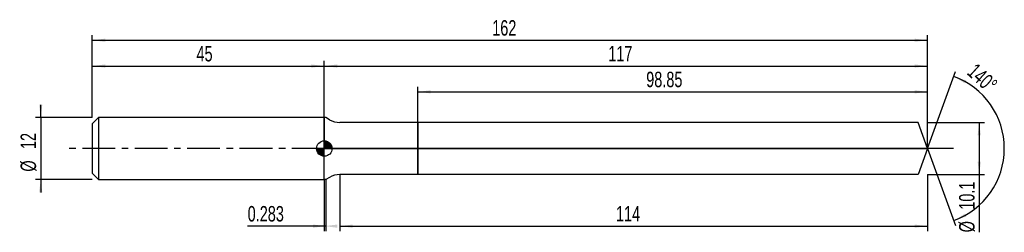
# Model space of a CAD drawing. Extents: x -14 to 177, y -16 to 25.
import ezdxf
from ezdxf.enums import TextEntityAlignment as Align

# ---------------------------------------------------------------- set-up
doc = ezdxf.new("R2010")
doc.units = 0
doc.linetypes.add('CENTER', pattern=[10.16, 6.35, -1.27, 1.27, -1.27])
doc.layers.get('0').update_dxf_attribs({"linetype": 'CONTINUOUS'})
for name, color, linetype in [('1', 4, 'CONTINUOUS'), ('2', 7, 'CONTINUOUS'), ('4', 2, 'CENTER'), ('CUT', 1, 'CONTINUOUS'), ('NOCUT', 7, 'CONTINUOUS'), ('SK1', 4, 'CONTINUOUS'), ('SK2', 7, 'CONTINUOUS'), ('SK4', 2, 'CENTER')]:
    doc.layers.add(name, color=color, linetype=linetype)
doc.dimstyles.new('SLDDIMSTYLE0', dxfattribs={"dimtxt": 3, "dimasz": 2.5, "dimexe": 0, "dimexo": 0.0625, "dimgap": 0.75, "dimtad": 1, "dimrnd": 1e-09, "dimzin": 12, "dimsah": 1, "dimcen": 0.09, "dimazin": 3, "dimtfac": 1, "dimtofl": 0, "dimtmove": 0, "dimatfit": 3})
doc.dimstyles.new('SLDDIMSTYLE1', dxfattribs={"dimtxt": 3, "dimasz": 2.5, "dimexe": 0, "dimexo": 0.0625, "dimgap": 0.75, "dimtad": 1, "dimrnd": 1e-09, "dimsah": 1, "dimcen": 0.09, "dimazin": 3, "dimtfac": 1, "dimtofl": 0, "dimtmove": 0, "dimatfit": 3})
doc.dimstyles.new('SLDDIMSTYLE2', dxfattribs={"dimtxt": 3, "dimasz": 2.5, "dimexe": 0, "dimexo": 0.0625, "dimgap": 0.75, "dimtad": 1, "dimzin": 12, "dimsah": 1, "dimcen": 0.09, "dimazin": 3, "dimtfac": 1, "dimtofl": 0, "dimtmove": 0, "dimatfit": 3})
doc.dimstyles.new('SLDDIMSTYLE3', dxfattribs={"dimtxt": 3, "dimasz": 2.5, "dimexe": 0, "dimexo": 0.0625, "dimgap": 0.75, "dimtad": 1, "dimrnd": 1e-09, "dimzin": 12, "dimsah": 1, "dimcen": 0.09, "dimazin": 3, "dimtfac": 1, "dimtmove": 0, "dimatfit": 3})

# ---------------------------------------------------------------- blocks, each defined once
blk = doc.blocks.new('_D')
at = {"layer": '2'}
for p, q in [((48, -5.05), (48, -16.05)), ((162, -5.05), (162, -16.05)), ((48, -15.05), (162, -15.05))]:
    blk.add_line(p, q, dxfattribs=at)
for points in [[(48, -15.05), (50.5, -15.36), (50.5, -14.74)], [(162, -15.05), (159.5, -14.74), (159.5, -15.36)]]:
    blk.add_solid(points, dxfattribs=at)
at = {"layer": '2', "width": 0.7}
blk.add_text('114', height=3, dxfattribs=at).set_placement((101.56, -15.05), align=Align.BOTTOM_LEFT)
blk = doc.blocks.new('_D_1')
at = {"layer": '2'}
for p, q in [((162, 5.05), (173, 5.05)), ((172, 5.05), (172, -5.05)), ((162, -5.05), (173, -5.05)), ((172, -5.05), (172, -16.25))]:
    blk.add_line(p, q, dxfattribs=at)
for points in [[(172, 5.05), (171.69, 2.55), (172.31, 2.55)], [(172, -5.05), (172.31, -2.55), (171.69, -2.55)]]:
    blk.add_solid(points, dxfattribs=at)
at = {"layer": '2', "width": 0.7}
for s, p in [('10.1', (171.99, -11.87)), ('%%c', (172, -16.25))]:
    blk.add_text(s, height=3, rotation=90, dxfattribs=at).set_placement(p, align=Align.BOTTOM_LEFT)
blk = doc.blocks.new('_D_2')
at = {"layer": '2'}
for p, q in [((45, -6), (45, -16.05)), ((45.28, -6), (45.28, -16.05)), ((45, -15.05), (30.13, -15.05)), ((45.28, -15.05), (45, -15.05))]:
    blk.add_line(p, q, dxfattribs=at)
for points in [[(45.28, -15.05), (42.78, -14.74), (42.78, -15.36)], [(45, -15.05), (47.5, -15.36), (47.5, -14.74)]]:
    blk.add_solid(points, dxfattribs=at)
at = {"layer": '2', "width": 0.7}
blk.add_text('0.283', height=3, rotation=-0.0003, dxfattribs=at).set_placement((30.13, -15.05), align=Align.BOTTOM_LEFT)
blk = doc.blocks.new('_D_3')
at = {"layer": '2'}
for p, q in [((63.15, 5.05), (63.15, 12)), ((162, 5.05), (162, 12)), ((63.15, 11), (162, 11))]:
    blk.add_line(p, q, dxfattribs=at)
for points in [[(63.15, 11), (65.65, 10.69), (65.65, 11.31)], [(162, 11), (159.5, 11.31), (159.5, 10.69)]]:
    blk.add_solid(points, dxfattribs=at)
at = {"layer": '2', "width": 0.7}
blk.add_text('98.85', height=3, dxfattribs=at).set_placement((107.42, 11), align=Align.BOTTOM_LEFT)
blk = doc.blocks.new('_D_4')
at = {"layer": '2'}
for q in [(167.43, 14.91), (167.43, -14.91)]:
    blk.add_line((162, 0), q, dxfattribs=at)
blk.add_arc((162, 0), 14.87, 289.9995, 70.0005, dxfattribs=at)
for points in [[(167.08, 13.97), (169.22, 12.64), (169.48, 13.2)], [(167.08, -13.97), (169.48, -13.2), (169.22, -12.64)]]:
    blk.add_solid(points, dxfattribs=at)
at = {"layer": '2', "width": 0.7}
blk.add_text('140°', height=3, rotation=-42.2737, dxfattribs=at).set_placement((168.85, 13.87), align=Align.BOTTOM_LEFT)
blk = doc.blocks.new('_D_5')
at = {"layer": 'SK2'}
for p, q in [((0, 6), (0, 22)), ((162, 6), (162, 22)), ((0, 21), (162, 21))]:
    blk.add_line(p, q, dxfattribs=at)
for points in [[(0, 21), (2.5, 20.69), (2.5, 21.31)], [(162, 21), (159.5, 21.31), (159.5, 20.69)]]:
    blk.add_solid(points, dxfattribs=at)
at = {"layer": 'SK2', "width": 0.7}
blk.add_text('162', height=3, dxfattribs=at).set_placement((77.56, 21), align=Align.BOTTOM_LEFT)
blk = doc.blocks.new('_D_6')
at = {"layer": 'SK2'}
for p, q in [((0, 6), (0, 17)), ((0, 16), (45, 16)), ((45, 6), (45, 17))]:
    blk.add_line(p, q, dxfattribs=at)
for points in [[(0, 16), (2.5, 15.69), (2.5, 16.31)], [(45, 16), (42.5, 16.31), (42.5, 15.69)]]:
    blk.add_solid(points, dxfattribs=at)
at = {"layer": 'SK2', "width": 0.7}
blk.add_text('45', height=3, rotation=360, dxfattribs=at).set_placement((20.21, 16), align=Align.BOTTOM_LEFT)
blk = doc.blocks.new('_D_7')
at = {"layer": 'SK2'}
for p, q in [((45, 0), (45, 17)), ((45, 16), (162, 16)), ((162, 0), (162, 17))]:
    blk.add_line(p, q, dxfattribs=at)
for points in [[(45, 16), (47.5, 15.69), (47.5, 16.31)], [(162, 16), (159.5, 16.31), (159.5, 15.69)]]:
    blk.add_solid(points, dxfattribs=at)
at = {"layer": 'SK2', "width": 0.7}
blk.add_text('117', height=3, rotation=360, dxfattribs=at).set_placement((100.06, 16), align=Align.BOTTOM_LEFT)
blk = doc.blocks.new('_D_8')
at = {"layer": 'SK2'}
for p, q in [((-10, 6), (-10, 8.5)), ((0, 6), (-11, 6)), ((-10, 6), (-10, -6)), ((0, -6), (-11, -6)), ((-10, -6), (-10, -8.5))]:
    blk.add_line(p, q, dxfattribs=at)
for points in [[(-10, 6), (-9.69, 8.5), (-10.31, 8.5)], [(-10, -6), (-10.31, -8.5), (-9.69, -8.5)]]:
    blk.add_solid(points, dxfattribs=at)
at = {"layer": 'SK2', "width": 0.7}
for s, p in [('12', (-10.01, -0.1)), ('%%c', (-10, -4.48))]:
    blk.add_text(s, height=3, rotation=90, dxfattribs=at).set_placement(p, align=Align.BOTTOM_LEFT)
blk = doc.blocks.new('*U11')
at = {"color": 0, "linetype": 'CONTINUOUS'}
for points in [[(0, 0), (0, 1.5), (0.29, 0)], [(0.29, 0), (0, 1.5), (0.29, 1.47)], [(0.29, 0), (0.29, 1.47), (0.57, 0)], [(0.57, 0), (0.29, 1.47), (0.57, 1.39)], [(0.57, 0), (0.57, 1.39), (0.83, 0)], [(0.83, 0), (0.57, 1.39), (0.83, 1.25)], [(0.83, 0), (0.83, 1.25), (1.06, 0)], [(1.06, 0), (0.83, 1.25), (1.06, 1.06)], [(1.06, 0), (1.06, 1.06), (1.25, 0)], [(1.25, 0), (1.06, 1.06), (1.25, 0.83)], [(1.25, 0), (1.25, 0.83), (1.39, 0)], [(1.39, 0), (1.25, 0.83), (1.39, 0.57)], [(1.39, 0), (1.39, 0.57), (1.47, 0)], [(1.47, 0), (1.39, 0.57), (1.47, 0.29)], [(1.47, 0), (1.47, 0.29), (1.5, 0)]]:
    blk.add_solid(points, dxfattribs=at)
blk = doc.blocks.new('*U12')
at = {"color": 0, "linetype": 'CONTINUOUS'}
for points in [[(-1.48, -0.26), (-1.5, 0), (-1.48, 0)], [(-1.48, -0.26), (-1.48, 0), (-1.41, -0.51)], [(-1.41, -0.51), (-1.48, 0), (-1.41, 0)], [(-1.41, -0.51), (-1.41, 0), (-1.3, -0.75)], [(-1.3, -0.75), (-1.41, 0), (-1.3, 0)], [(-1.3, -0.75), (-1.3, 0), (-1.15, -0.96)], [(-1.15, -0.96), (-1.3, 0), (-1.15, 0)], [(-1.15, -0.96), (-1.15, 0), (-0.96, -1.15)], [(-0.96, -1.15), (-1.15, 0), (-0.96, 0)], [(-0.96, -1.15), (-0.96, 0), (-0.75, -1.3)], [(-0.75, -1.3), (-0.96, 0), (-0.75, 0)], [(-0.75, -1.3), (-0.75, 0), (-0.51, -1.41)], [(-0.51, -1.41), (-0.75, 0), (-0.51, 0)], [(-0.51, -1.41), (-0.51, 0), (-0.26, -1.48)], [(-0.26, -1.48), (-0.51, 0), (-0.26, 0)], [(-0.26, -1.48), (-0.26, 0), (0, -1.5)], [(0, -1.5), (-0.26, 0), (0, 0)]]:
    blk.add_solid(points, dxfattribs=at)
blk = doc.blocks.new('SW_DOWELSYMBOL_0')
at = {"layer": 'SK1', "color": 0}
blk.add_circle((0, 0), 1.5, dxfattribs=at)
at = {"color": 0, "linetype": 'CONTINUOUS'}
for name in ['*U12', '*U11']:
    blk.add_blockref(name, (0, 0), dxfattribs=at)

msp = doc.modelspace()

# ---------------------------------------------------------------- linework, layer by layer
at = {"layer": '1'}
for p, q in [((45.283, 6), (45, 6)), ((45, 6), (45, 0)), ((46, 5.586), (45.283, 6)), ((63.15, 5.05), (48, 5.05)), ((160.162, 5.05), (63.15, 5.05)), ((63.15, 5.05), (63.15, 0)), ((63.15, 0), (63.15, 5.05)), ((162, 0), (160.162, 5.05)), ((45, -6), (45, 0)), ((63.15, -5.05), (63.15, 0)), ((63.15, 0), (63.15, -5.05)), ((162, 0), (160.162, -5.05)), ((46, -5.586), (45.283, -6)), ((63.15, -5.05), (48, -5.05)), ((160.162, -5.05), (63.15, -5.05)), ((45.283, -6), (45, -6))]:
    msp.add_line(p, q, dxfattribs=at)
for centre, start, end in [((48, 9.05), 239.99999, 270), ((48, -9.05), 90, 120.00001)]:
    msp.add_arc(centre, 4, start, end, dxfattribs=at)
at = {"layer": '4'}
msp.add_line((162, 0), (45, 0), dxfattribs=at)
at = {"layer": 'CUT'}
for p, q in [((160.162, 5.05), (63.15, 5.05)), ((63.15, 5.05), (63.15, 0)), ((162, 0), (160.162, 5.05)), ((63.15, 0), (162, 0))]:
    msp.add_line(p, q, dxfattribs=at)
at = {"layer": 'NOCUT'}
for p, q in [((45.283, 6), (45, 6)), ((45, 6), (45, 0)), ((46, 5.586), (45.283, 6)), ((63.15, 5.05), (48, 5.05)), ((63.15, 0), (63.15, 5.05)), ((45, 0), (63.15, 0))]:
    msp.add_line(p, q, dxfattribs=at)
msp.add_arc((48, 9.05), 4, 239.99999, 270, dxfattribs=at)
at = {"layer": 'SK1'}
for p, q in [((1.2, 6), (0, 4.8)), ((45, 6), (1.2, 6)), ((1.2, 6), (1.2, -6)), ((0, 4.8), (0, 0)), ((0, 0), (0, -4.8)), ((0, -4.8), (1.2, -6)), ((1.2, -6), (45, -6))]:
    msp.add_line(p, q, dxfattribs=at)
msp.add_circle((45, 0), 1.5, dxfattribs=at)
at = {"layer": 'SK4'}
msp.add_line((167, 0), (-5, 0), dxfattribs=at)

# ---------------------------------------------------------------- block references
at = {"layer": 'SK1'}
msp.add_blockref('SW_DOWELSYMBOL_0', (45, 0), dxfattribs=at)

# ---------------------------------------------------------------- texts
at = {"layer": 'SK2', "width": 0.7}
msp.add_text('AP1', height=0.05, dxfattribs=at).set_placement((45, -0.018), align=Align.BOTTOM_LEFT)

# ---------------------------------------------------------------- dimensions: what is measured, and where the dimension line sits
at = {"layer": '2'}
dim = msp.add_angular_dim_2l(base=(176.866, 0), line1=((162, 0), (160.162, 5.05)), line2=((160.162, -5.05), (162, 0)), dimstyle='SLDDIMSTYLE2', dxfattribs=at)
dim.commit()
dim.dimension.update_dxf_attribs({"geometry": '_D_4', "text_midpoint": (172, 11), "dimtype": 162})
for base, p1, p2, picture, middle in [((162, 11), (63.15, 5.05), (162, 5.05), '_D_3', (112.575, 11)), ((162, -15.05), (48, -5.05), (162, -5.05), '_D', (105, -15.05))]:
    dim = msp.add_linear_dim(base=base, p1=p1, p2=p2, dimstyle='SLDDIMSTYLE0', dxfattribs=at)
    dim.commit()
    dim.dimension.update_dxf_attribs({"geometry": picture, "text_midpoint": middle, "dimtype": 160})
dim = msp.add_linear_dim(base=(172, -5.05), p1=(162, 5.05), p2=(162, -5.05), angle=90, text='%%c<>', dimstyle='SLDDIMSTYLE0', dxfattribs=at)
dim.commit()
dim.dimension.update_dxf_attribs({"geometry": '_D_1', "text_midpoint": (172, -10.05), "dimtype": 160})
dim = msp.add_linear_dim(base=(45, -15.05), p1=(45.283, -6), p2=(45, -6), angle=359.99974, dimstyle='SLDDIMSTYLE1', dxfattribs=at)
dim.commit()
dim.dimension.update_dxf_attribs({"geometry": '_D_2', "text_midpoint": (35.283, -15.05), "dimtype": 160})
at = {"layer": 'SK2'}
dim = msp.add_linear_dim(base=(162, 21), p1=(0, 6), p2=(162, 6), dimstyle='SLDDIMSTYLE0', dxfattribs=at)
dim.commit()
dim.dimension.update_dxf_attribs({"geometry": '_D_5', "text_midpoint": (81, 21), "dimtype": 160})
for base, p1, p2, picture, middle in [((45, 16), (0, 6), (45, 6), '_D_6', (22.5, 16)), ((162, 16), (45, 0), (162, 0), '_D_7', (103.5, 16))]:
    dim = msp.add_linear_dim(base=base, p1=p1, p2=p2, angle=360, dimstyle='SLDDIMSTYLE0', dxfattribs=at)
    dim.commit()
    dim.dimension.update_dxf_attribs({"geometry": picture, "text_midpoint": middle, "dimtype": 160})
dim = msp.add_linear_dim(base=(-10, -6), p1=(0, 6), p2=(0, -6), angle=90, text='%%c<>', dimstyle='SLDDIMSTYLE3', dxfattribs=at)
dim.commit()
dim.dimension.update_dxf_attribs({"geometry": '_D_8', "text_midpoint": (-10, 0), "dimtype": 160})

doc.saveas('drawing.dxf')
